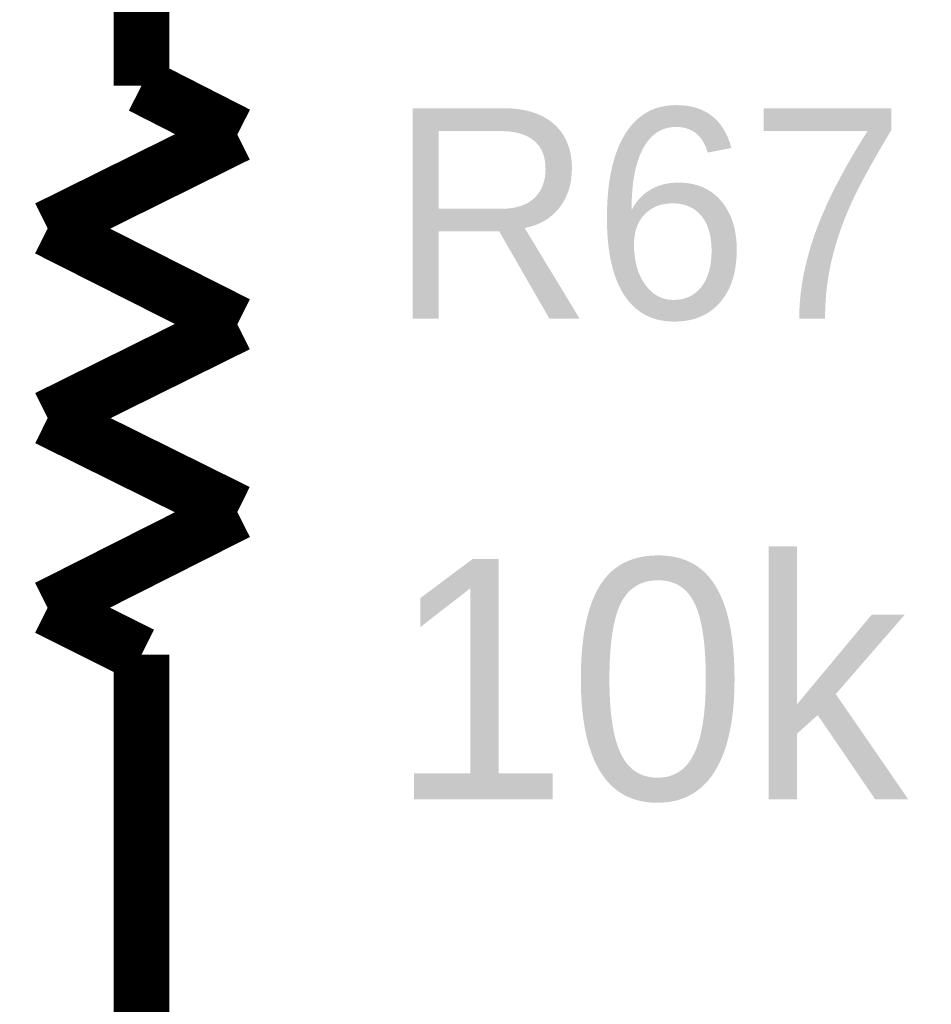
# Model space of a CAD drawing. Header units: inches. Extents: x 0 to 17, y 0 to 11.
# Tile 31 of 256: x 0.975 to 1.167, y 5.666 to 5.874. Entities that reach past the tile are written whole.
import ezdxf

# ---------------------------------------------------------------- set-up
doc = ezdxf.new("R2010")
doc.units = ezdxf.units.IN
doc.header["$MEASUREMENT"] = 0
doc.layers.add('Sheet', color=255, linetype='Continuous')

msp = doc.modelspace()

# ---------------------------------------------------------------- linework, layer by layer
at = {"layer": 'Sheet'}
for points in [[(1.00065, 5.95001, 0.0118, 0.0118, 0), (1.00065, 5.86001, 0.0118, 0.0118, 0)], [(1.02087, 5.8497, 0.0118, 0.0118, 0), (1.00065, 5.86001, 0.0118, 0.0118, 0)], [(0.98083, 5.82987, 0.0118, 0.0118, 0), (1.02087, 5.8497, 0.0118, 0.0118, 0)], [(1.02087, 5.80965, 0.0118, 0.0118, 0), (0.98083, 5.82987, 0.0118, 0.0118, 0)], [(0.98083, 5.78983, 0.0118, 0.0118, 0), (1.02087, 5.80965, 0.0118, 0.0118, 0)], [(1.02087, 5.77, 0.0118, 0.0118, 0), (0.98083, 5.78983, 0.0118, 0.0118, 0)], [(0.98083, 5.74978, 0.0118, 0.0118, 0), (1.02087, 5.77, 0.0118, 0.0118, 0)], [(1.00065, 5.73987, 0.0118, 0.0118, 0), (0.98083, 5.74978, 0.0118, 0.0118, 0)], [(1.00065, 5.64987, 0.0118, 0.0118, 0), (1.00065, 5.73987, 0.0118, 0.0118, 0)]]:
    msp.add_lwpolyline(points, format="xyseb", dxfattribs=at)

# ---------------------------------------------------------------- texts
for s, height, p in [('R67', 0.044406, (1.05299, 5.81084)), ('10k', 0.05075, (1.05299, 5.70934))]:
    msp.add_text(s, height=height, dxfattribs=at).set_placement(p)

doc.saveas('drawing.dxf')
